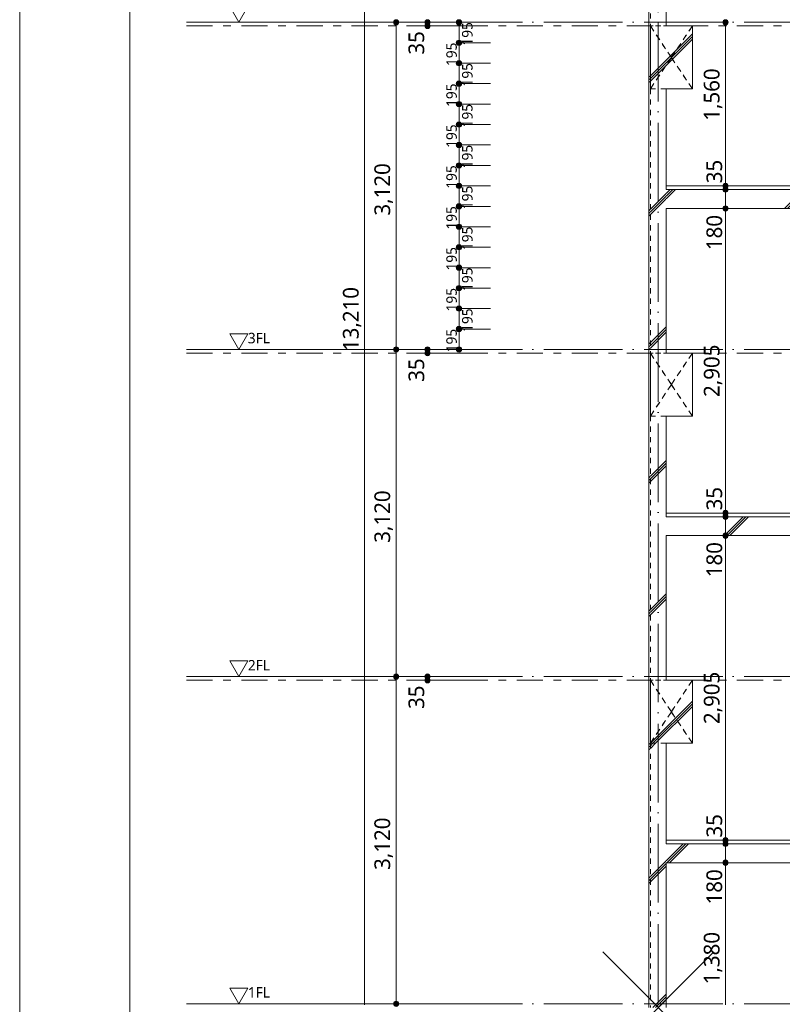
# Model space of a CAD drawing. Header units: millimetres. Extents: x 0 to 841, y 0 to 1188.
# Tile 3 of 98: x 0 to 145, y 214 to 402. Entities that reach past the tile are written whole.
import ezdxf
from ezdxf.xclip import XClip

# ---------------------------------------------------------------- set-up
doc = ezdxf.new("R2010")
doc.units = ezdxf.units.MM
doc.header["$MEASUREMENT"] = 0
doc.header["$XCLIPFRAME"] = 0
for name, pattern in [('Wipeout_Contour', [1000, 0, -1000]), ('二倍長一点鎖線', [10.5, 5, -2, 1.5, -2]), ('通り芯', [19, 15, -2, 0, -2]), ('ＪＷ点線１', [2, 1, -1])]:
    doc.linetypes.add(name, pattern=pattern)
for name, color, linetype, lineweight in [('0_ペン_番号__46', 7, 'Continuous', 13), ('壁-躯体_ペン_番号__141', 7, 'Continuous', 15), ('壁-躯体_ペン_番号__25', 7, 'Continuous', 15), ('壁-躯体_ペン_番号__41', 7, 'Continuous', 13), ('寸法_ペン_番号__45', 7, 'Continuous', 13), ('寸法_ペン_番号__46', 7, 'Continuous', 13), ('梁_ペン_番号__30', 7, 'Continuous', 15), ('梁_ペン_番号__41', 7, 'Continuous', 13), ('解答用紙_1_01_2図中枠・表題欄_ペン_番号__7', 7, 'Continuous', 18), ('解答用紙_1_01_3基準線（鎖線）_ペン_番号__1', 7, 'Continuous', 18), ('解答用紙_1_0_ペン_番号__21', 7, 'Continuous', 18), ('解答用紙_1_Defpoints_ペン_番号__11', 7, 'Continuous', 18), ('通り芯_ペン_番号__139', 8, 'Continuous', 5), ('階段_ペン_番号__21', 7, 'Continuous', 15), ('階段_ペン_番号__31', 7, 'Continuous', 15)]:
    doc.layers.add(name, color=color, linetype=linetype, lineweight=lineweight)
for name, color, linetype in [('壁-躯体', 7, 'Continuous'), ('寸法', 7, 'Continuous'), ('梁', 7, 'Continuous'), ('階段', 7, 'Continuous')]:
    doc.layers.add(name, color=color, linetype=linetype)
for name, color, linetype, lineweight, true_color in [('壁-躯体_ペン_番号__169', 253, 'Continuous', 5, 0xaaaaaa), ('壁-躯体_ペン_番号__85', 251, 'Continuous', 5, 0x6a6a6a), ('寸法_ペン_番号__85', 251, 'Continuous', 5, 0x6a6a6a), ('梁_ペン_番号__169', 253, 'Continuous', 5, 0xaaaaaa), ('線_ペン_番号__85', 251, 'Continuous', 5, 0x6a6a6a), ('階段_ペン_番号__169', 253, 'Continuous', 5, 0xaaaaaa)]:
    doc.layers.add(name, color=color, linetype=linetype, lineweight=lineweight, true_color=true_color)
doc.styles.add('GENERATED_STYLE_1', font='meiryo.ttc')
pattern_1 = [(45, (121.78, 213.639), (-12.7279, 12.7279), []), (45, (121.525, 213.894), (-12.7279, 12.7279), []), (45, (121.27, 214.148), (-12.7279, 12.7279), [])]

# ---------------------------------------------------------------- blocks, each defined once
blk = doc.blocks.new('図面_7_7', base_point=(216.78, 313.24))
at = {"layer": '寸法', "linetype": 'Continuous', "lineweight": 0, "true_color": 0x000000}
for points in [[(71.28, 401.54), (71.32, 401.35), (71.43, 401.19), (71.59, 401.08), (71.78, 401.04), (71.97, 401.08), (72.13, 401.19), (72.24, 401.35), (72.28, 401.54), (72.24, 401.73), (72.13, 401.89), (71.97, 402), (71.78, 402.04), (71.59, 402), (71.43, 401.89), (71.32, 401.73)], [(77.28, 401.54), (77.32, 401.35), (77.43, 401.19), (77.59, 401.08), (77.78, 401.04), (77.97, 401.08), (78.13, 401.19), (78.24, 401.35), (78.28, 401.54), (78.24, 401.73), (78.13, 401.89), (77.97, 402), (77.78, 402.04), (77.59, 402), (77.43, 401.89), (77.32, 401.73)], [(83.28, 401.54), (83.32, 401.35), (83.43, 401.19), (83.59, 401.08), (83.78, 401.04), (83.97, 401.08), (84.13, 401.19), (84.24, 401.35), (84.28, 401.54), (84.24, 401.73), (84.13, 401.89), (83.97, 402), (83.78, 402.04), (83.59, 402), (83.43, 401.89), (83.32, 401.73)], [(134.1, 401.54), (134.14, 401.35), (134.25, 401.19), (134.41, 401.08), (134.6, 401.04), (134.8, 401.08), (134.96, 401.19), (135.07, 401.35), (135.1, 401.54), (135.07, 401.73), (134.96, 401.89), (134.8, 402), (134.6, 402.04), (134.41, 402), (134.25, 401.89), (134.14, 401.73)], [(77.28, 400.84), (77.32, 400.65), (77.43, 400.49), (77.59, 400.38), (77.78, 400.34), (77.97, 400.38), (78.13, 400.49), (78.24, 400.65), (78.28, 400.84), (78.24, 401.03), (78.13, 401.19), (77.97, 401.3), (77.78, 401.34), (77.59, 401.3), (77.43, 401.19), (77.32, 401.03)], [(83.28, 397.64), (83.32, 397.45), (83.43, 397.29), (83.59, 397.18), (83.78, 397.14), (83.97, 397.18), (84.13, 397.29), (84.24, 397.45), (84.28, 397.64), (84.24, 397.83), (84.13, 397.99), (83.97, 398.1), (83.78, 398.14), (83.59, 398.1), (83.43, 397.99), (83.32, 397.83)], [(83.28, 393.74), (83.32, 393.55), (83.43, 393.39), (83.59, 393.28), (83.78, 393.24), (83.97, 393.28), (84.13, 393.39), (84.24, 393.55), (84.28, 393.74), (84.24, 393.93), (84.13, 394.09), (83.97, 394.2), (83.78, 394.24), (83.59, 394.2), (83.43, 394.09), (83.32, 393.93)], [(83.28, 389.84), (83.32, 389.65), (83.43, 389.49), (83.59, 389.38), (83.78, 389.34), (83.97, 389.38), (84.13, 389.49), (84.24, 389.65), (84.28, 389.84), (84.24, 390.03), (84.13, 390.19), (83.97, 390.3), (83.78, 390.34), (83.59, 390.3), (83.43, 390.19), (83.32, 390.03)], [(83.28, 385.94), (83.32, 385.75), (83.43, 385.59), (83.59, 385.48), (83.78, 385.44), (83.97, 385.48), (84.13, 385.59), (84.24, 385.75), (84.28, 385.94), (84.24, 386.13), (84.13, 386.29), (83.97, 386.4), (83.78, 386.44), (83.59, 386.4), (83.43, 386.29), (83.32, 386.13)], [(83.28, 382.04), (83.32, 381.85), (83.43, 381.69), (83.59, 381.58), (83.78, 381.54), (83.97, 381.58), (84.13, 381.69), (84.24, 381.85), (84.28, 382.04), (84.24, 382.23), (84.13, 382.39), (83.97, 382.5), (83.78, 382.54), (83.59, 382.5), (83.43, 382.39), (83.32, 382.23)], [(83.28, 378.14), (83.32, 377.95), (83.43, 377.79), (83.59, 377.68), (83.78, 377.64), (83.97, 377.68), (84.13, 377.79), (84.24, 377.95), (84.28, 378.14), (84.24, 378.33), (84.13, 378.49), (83.97, 378.6), (83.78, 378.64), (83.59, 378.6), (83.43, 378.49), (83.32, 378.33)], [(83.28, 374.24), (83.32, 374.05), (83.43, 373.89), (83.59, 373.78), (83.78, 373.74), (83.97, 373.78), (84.13, 373.89), (84.24, 374.05), (84.28, 374.24), (84.24, 374.43), (84.13, 374.59), (83.97, 374.7), (83.78, 374.74), (83.59, 374.7), (83.43, 374.59), (83.32, 374.43)], [(83.28, 370.34), (83.32, 370.15), (83.43, 369.99), (83.59, 369.88), (83.78, 369.84), (83.97, 369.88), (84.13, 369.99), (84.24, 370.15), (84.28, 370.34), (84.24, 370.53), (84.13, 370.69), (83.97, 370.8), (83.78, 370.84), (83.59, 370.8), (83.43, 370.69), (83.32, 370.53)], [(83.28, 366.44), (83.32, 366.25), (83.43, 366.09), (83.59, 365.98), (83.78, 365.94), (83.97, 365.98), (84.13, 366.09), (84.24, 366.25), (84.28, 366.44), (84.24, 366.63), (84.13, 366.79), (83.97, 366.9), (83.78, 366.94), (83.59, 366.9), (83.43, 366.79), (83.32, 366.63)], [(83.28, 362.54), (83.32, 362.35), (83.43, 362.19), (83.59, 362.08), (83.78, 362.04), (83.97, 362.08), (84.13, 362.19), (84.24, 362.35), (84.28, 362.54), (84.24, 362.73), (84.13, 362.89), (83.97, 363), (83.78, 363.04), (83.59, 363), (83.43, 362.89), (83.32, 362.73)], [(83.28, 358.64), (83.32, 358.45), (83.43, 358.29), (83.59, 358.18), (83.78, 358.14), (83.97, 358.18), (84.13, 358.29), (84.24, 358.45), (84.28, 358.64), (84.24, 358.83), (84.13, 358.99), (83.97, 359.1), (83.78, 359.14), (83.59, 359.1), (83.43, 358.99), (83.32, 358.83)], [(83.28, 354.74), (83.32, 354.55), (83.43, 354.39), (83.59, 354.28), (83.78, 354.24), (83.97, 354.28), (84.13, 354.39), (84.24, 354.55), (84.28, 354.74), (84.24, 354.93), (84.13, 355.09), (83.97, 355.2), (83.78, 355.24), (83.59, 355.2), (83.43, 355.09), (83.32, 354.93)], [(83.28, 350.84), (83.32, 350.65), (83.43, 350.49), (83.59, 350.38), (83.78, 350.34), (83.97, 350.38), (84.13, 350.49), (84.24, 350.65), (84.28, 350.84), (84.24, 351.03), (84.13, 351.19), (83.97, 351.3), (83.78, 351.34), (83.59, 351.3), (83.43, 351.19), (83.32, 351.03)], [(83.28, 346.94), (83.32, 346.75), (83.43, 346.59), (83.59, 346.48), (83.78, 346.44), (83.97, 346.48), (84.13, 346.59), (84.24, 346.75), (84.28, 346.94), (84.24, 347.13), (84.13, 347.29), (83.97, 347.4), (83.78, 347.44), (83.59, 347.4), (83.43, 347.29), (83.32, 347.13)], [(83.28, 343.04), (83.32, 342.85), (83.43, 342.69), (83.59, 342.58), (83.78, 342.54), (83.97, 342.58), (84.13, 342.69), (84.24, 342.85), (84.28, 343.04), (84.24, 343.23), (84.13, 343.39), (83.97, 343.5), (83.78, 343.54), (83.59, 343.5), (83.43, 343.39), (83.32, 343.23)], [(71.28, 339.14), (71.32, 338.95), (71.43, 338.79), (71.59, 338.68), (71.78, 338.64), (71.97, 338.68), (72.13, 338.79), (72.24, 338.95), (72.28, 339.14), (72.24, 339.33), (72.13, 339.49), (71.97, 339.6), (71.78, 339.64), (71.59, 339.6), (71.43, 339.49), (71.32, 339.33)], [(77.28, 339.14), (77.32, 338.95), (77.43, 338.79), (77.59, 338.68), (77.78, 338.64), (77.97, 338.68), (78.13, 338.79), (78.24, 338.95), (78.28, 339.14), (78.24, 339.33), (78.13, 339.49), (77.97, 339.6), (77.78, 339.64), (77.59, 339.6), (77.43, 339.49), (77.32, 339.33)], [(77.28, 338.44), (77.32, 338.25), (77.43, 338.09), (77.59, 337.98), (77.78, 337.94), (77.97, 337.98), (78.13, 338.09), (78.24, 338.25), (78.28, 338.44), (78.24, 338.63), (78.13, 338.79), (77.97, 338.9), (77.78, 338.94), (77.59, 338.9), (77.43, 338.79), (77.32, 338.63)], [(83.28, 339.14), (83.32, 338.95), (83.43, 338.79), (83.59, 338.68), (83.78, 338.64), (83.97, 338.68), (84.13, 338.79), (84.24, 338.95), (84.28, 339.14), (84.24, 339.33), (84.13, 339.49), (83.97, 339.6), (83.78, 339.64), (83.59, 339.6), (83.43, 339.49), (83.32, 339.33)], [(71.28, 276.74), (71.32, 276.55), (71.43, 276.39), (71.59, 276.28), (71.78, 276.24), (71.97, 276.28), (72.13, 276.39), (72.24, 276.55), (72.28, 276.74), (72.24, 276.93), (72.13, 277.09), (71.97, 277.2), (71.78, 277.24), (71.59, 277.2), (71.43, 277.09), (71.32, 276.93)], [(77.28, 276.74), (77.32, 276.55), (77.43, 276.39), (77.59, 276.28), (77.78, 276.24), (77.97, 276.28), (78.13, 276.39), (78.24, 276.55), (78.28, 276.74), (78.24, 276.93), (78.13, 277.09), (77.97, 277.2), (77.78, 277.24), (77.59, 277.2), (77.43, 277.09), (77.32, 276.93)], [(77.28, 276.04), (77.32, 275.85), (77.43, 275.69), (77.59, 275.58), (77.78, 275.54), (77.97, 275.58), (78.13, 275.69), (78.24, 275.85), (78.28, 276.04), (78.24, 276.23), (78.13, 276.39), (77.97, 276.5), (77.78, 276.54), (77.59, 276.5), (77.43, 276.39), (77.32, 276.23)], [(71.28, 214.34), (71.32, 214.15), (71.43, 213.99), (71.59, 213.88), (71.78, 213.84), (71.97, 213.88), (72.13, 213.99), (72.24, 214.15), (72.28, 214.34), (72.24, 214.53), (72.13, 214.69), (71.97, 214.8), (71.78, 214.84), (71.59, 214.8), (71.43, 214.69), (71.32, 214.53)]]:
    blk.add_hatch(color=18, dxfattribs=at).paths.add_polyline_path(points)
at = {"layer": '壁-躯体_ペン_番号__25', "color": 7, "linetype": 'Continuous', "lineweight": 15}
for p, q in [((31.78, 401.54), (41.78, 401.54)), ((61.78, 401.54), (41.78, 401.54)), ((31.78, 339.14), (41.78, 339.14)), ((61.78, 339.14), (41.78, 339.14)), ((31.78, 276.74), (41.78, 276.74)), ((61.78, 276.74), (41.78, 276.74)), ((31.78, 214.34), (41.78, 214.34)), ((61.78, 214.34), (41.78, 214.34))]:
    blk.add_line(p, q, dxfattribs=at)
at = {"layer": '壁-躯体_ペン_番号__25', "color": 7, "linetype": 'Continuous', "lineweight": 15, "flags": 128}
for points in [[(41.78, 401.54), (43.51, 404.54), (40.05, 404.54)], [(41.78, 339.14), (43.51, 342.14), (40.05, 342.14)], [(41.78, 276.74), (43.51, 279.74), (40.05, 279.74)], [(41.78, 214.34), (43.51, 217.34), (40.05, 217.34)]]:
    blk.add_lwpolyline(points, close=True, dxfattribs=at)
at = {"layer": '寸法_ペン_番号__45', "color": 7, "linetype": 'Continuous', "lineweight": 13}
for centre in [(71.78, 401.54), (77.78, 401.54), (83.78, 401.54), (134.6, 401.54), (77.78, 400.84), (83.78, 397.64), (83.78, 393.74), (83.78, 389.84), (83.78, 385.94), (83.78, 382.04), (83.78, 378.14), (83.78, 374.24), (83.78, 370.34), (83.78, 366.44), (83.78, 362.54), (83.78, 358.64), (83.78, 354.74), (83.78, 350.84), (83.78, 346.94), (83.78, 343.04), (71.78, 339.14), (77.78, 339.14), (77.78, 338.44), (83.78, 339.14), (71.78, 276.74), (77.78, 276.74), (77.78, 276.04), (71.78, 214.34)]:
    blk.add_circle(centre, 0.5, dxfattribs=at)
at = {"layer": '寸法_ペン_番号__85', "color": 251, "linetype": 'Continuous', "lineweight": 5, "true_color": 0x6a6a6a}
for p, q in [((65.78, 214.14), (65.78, 477.34)), ((71.28, 401.54), (69.9, 401.54)), ((71.78, 339.64), (71.78, 401.04)), ((91.78, 401.54), (72.28, 401.54)), ((77.28, 401.54), (75.9, 401.54)), ((77.78, 400.84), (77.78, 401.54)), ((87.78, 401.54), (78.28, 401.54)), ((87.78, 400.84), (78.28, 400.84)), ((83.78, 398.14), (83.78, 401.04)), ((89.78, 401.54), (84.28, 401.54)), ((83.78, 394.24), (83.78, 397.14)), ((89.78, 397.64), (84.28, 397.64)), ((83.78, 390.34), (83.78, 393.24)), ((89.78, 393.74), (84.28, 393.74)), ((83.78, 386.44), (83.78, 389.34)), ((89.78, 389.84), (84.28, 389.84)), ((83.78, 382.54), (83.78, 385.44)), ((89.78, 385.94), (84.28, 385.94)), ((83.78, 378.64), (83.78, 381.54)), ((89.78, 382.04), (84.28, 382.04)), ((83.78, 374.74), (83.78, 377.64)), ((89.78, 378.14), (84.28, 378.14)), ((83.78, 370.84), (83.78, 373.74)), ((89.78, 374.24), (84.28, 374.24)), ((89.78, 370.34), (84.28, 370.34)), ((83.78, 366.94), (83.78, 369.84)), ((89.78, 366.44), (84.28, 366.44)), ((83.78, 363.04), (83.78, 365.94)), ((89.78, 362.54), (84.28, 362.54)), ((83.78, 359.14), (83.78, 362.04)), ((83.78, 355.24), (83.78, 358.14)), ((89.78, 358.64), (84.28, 358.64)), ((83.78, 351.34), (83.78, 354.24)), ((89.78, 354.74), (84.28, 354.74)), ((83.78, 347.44), (83.78, 350.34)), ((89.78, 350.84), (84.28, 350.84)), ((83.78, 343.54), (83.78, 346.44)), ((89.78, 346.94), (84.28, 346.94)), ((83.78, 339.64), (83.78, 342.54)), ((89.78, 343.04), (84.28, 343.04)), ((71.28, 339.14), (69.9, 339.14)), ((71.78, 277.24), (71.78, 338.64)), ((91.78, 339.14), (72.28, 339.14)), ((77.28, 339.14), (75.9, 339.14)), ((77.78, 338.44), (77.78, 339.14)), ((87.78, 339.14), (78.28, 339.14)), ((87.78, 338.44), (78.28, 338.44)), ((89.78, 339.14), (84.28, 339.14)), ((71.28, 276.74), (69.9, 276.74)), ((71.78, 214.84), (71.78, 276.24)), ((91.78, 276.74), (72.28, 276.74)), ((77.28, 276.74), (75.9, 276.74)), ((77.78, 276.04), (77.78, 276.74)), ((87.78, 276.74), (78.28, 276.74)), ((77.28, 276.04), (75.9, 276.04)), ((87.78, 276.04), (78.28, 276.04)), ((71.28, 214.34), (69.9, 214.34)), ((91.78, 214.34), (72.28, 214.34))]:
    blk.add_line(p, q, dxfattribs=at)
for p in [(77.28, 400.84), (83.28, 401.54), (135.1, 401.54), (83.28, 397.64), (83.28, 393.74), (83.28, 389.84), (83.28, 385.94), (83.28, 382.04), (83.28, 378.14), (83.28, 374.24), (83.28, 370.34), (83.28, 366.44), (83.28, 362.54), (83.28, 358.64), (83.28, 354.74), (83.28, 350.84), (83.28, 346.94), (83.28, 343.04), (77.28, 338.44), (83.28, 339.14)]:
    blk.add_point(p, dxfattribs=at)
at = {"layer": '0_ペン_番号__46', "color": 7, "linetype": 'Continuous', "lineweight": 13, "char_height": 2, "attachment_point": 1, "style": 'GENERATED_STYLE_1'}
for s, insert in [('\\A1;{\\pql;\\pt0;\\fMeiryo|b0|i0|c128|p0;\\W1.000000;3FL\\fMeiryo|b0|i0|c128|p0;\\W1.000000;}', (43.51, 342.31)), ('\\A1;{\\pql;\\pt0;\\fMeiryo|b0|i0|c128|p0;\\W1.000000;2FL\\fMeiryo|b0|i0|c128|p0;\\W1.000000;}', (43.51, 279.91)), ('\\A1;{\\pql;\\pt0;\\fMeiryo|b0|i0|c128|p0;\\W1.000000;1FL\\fMeiryo|b0|i0|c128|p0;\\W1.000000;}', (43.51, 217.51))]:
    blk.add_mtext(s, dxfattribs=dict(at, insert=insert))
at = {"layer": '寸法_ペン_番号__46', "color": 7, "linetype": 'Continuous', "lineweight": 13, "attachment_point": 7, "rotation": 90, "style": 'GENERATED_STYLE_1'}
for s, insert, char_height, width in [('\\A1;{\\pql;\\fMeiryo|b0|i0|c128|p0;\\W1.000000;195}', (86.38, 397.1), 2, 4.9688), ('\\A1;{\\pql;\\fMeiryo|b0|i0|c128|p0;\\W1.000000;35}', (77.18, 395.37), 3, 4.9688), ('\\A1;{\\pql;\\fMeiryo|b0|i0|c128|p0;\\W1.000000;195}', (83.38, 393.2), 2, 4.9688), ('\\A1;{\\pql;\\fMeiryo|b0|i0|c128|p0;\\W1.000000;195}', (86.38, 389.3), 2, 4.9688), ('\\A1;{\\pql;\\fMeiryo|b0|i0|c128|p0;\\W1.000000;1,560}', (134, 382.76), 3, 11.334), ('\\A1;{\\pql;\\fMeiryo|b0|i0|c128|p0;\\W1.000000;195}', (83.38, 385.4), 2, 4.9688), ('\\A1;{\\pql;\\fMeiryo|b0|i0|c128|p0;\\W1.000000;195}', (86.38, 381.5), 2, 4.9688), ('\\A1;{\\pql;\\fMeiryo|b0|i0|c128|p0;\\W1.000000;195}', (83.38, 377.6), 2, 4.9688), ('\\A1;{\\pql;\\fMeiryo|b0|i0|c128|p0;\\W1.000000;195}', (86.38, 373.7), 2, 4.9688), ('\\A1;{\\pql;\\fMeiryo|b0|i0|c128|p0;\\W1.000000;3,120}', (71.18, 364.67), 3, 11.334), ('\\A1;{\\pql;\\fMeiryo|b0|i0|c128|p0;\\W1.000000;195}', (83.38, 369.8), 2, 4.9688), ('\\A1;{\\pql;\\fMeiryo|b0|i0|c128|p0;\\W1.000000;195}', (86.38, 365.9), 2, 4.9688), ('\\A1;{\\pql;\\fMeiryo|b0|i0|c128|p0;\\W1.000000;195}', (83.38, 362), 2, 4.9688), ('\\A1;{\\pql;\\fMeiryo|b0|i0|c128|p0;\\W1.000000;180}', (134, 358.09), 3, 7.4531), ('\\A1;{\\pql;\\fMeiryo|b0|i0|c128|p0;\\W1.000000;195}', (86.38, 358.1), 2, 4.9688), ('\\A1;{\\pql;\\fMeiryo|b0|i0|c128|p0;\\W1.000000;195}', (83.38, 354.2), 2, 4.9688), ('\\A1;{\\pql;\\fMeiryo|b0|i0|c128|p0;\\W1.000000;195}', (86.38, 350.3), 2, 4.9688), ('\\A1;{\\pql;\\fMeiryo|b0|i0|c128|p0;\\W1.000000;13,210}', (65.18, 338.83), 3, 13.8184), ('\\A1;{\\pql;\\fMeiryo|b0|i0|c128|p0;\\W1.000000;195}', (83.38, 346.4), 2, 4.9688), ('\\A1;{\\pql;\\fMeiryo|b0|i0|c128|p0;\\W1.000000;195}', (86.38, 342.5), 2, 4.9688), ('\\A1;{\\pql;\\fMeiryo|b0|i0|c128|p0;\\W1.000000;195}', (83.38, 338.6), 2, 4.9688), ('\\A1;{\\pql;\\fMeiryo|b0|i0|c128|p0;\\W1.000000;2,905}', (134, 330.08), 3, 11.334), ('\\A1;{\\pql;\\fMeiryo|b0|i0|c128|p0;\\W1.000000;35}', (77.18, 332.97), 3, 4.9688), ('\\A1;{\\pql;\\fMeiryo|b0|i0|c128|p0;\\W1.000000;3,120}', (71.18, 302.27), 3, 11.334), ('\\A1;{\\pql;\\fMeiryo|b0|i0|c128|p0;\\W1.000000;180}', (134, 295.69), 3, 7.4531), ('\\A1;{\\pql;\\fMeiryo|b0|i0|c128|p0;\\W1.000000;2,905}', (134, 267.68), 3, 11.334), ('\\A1;{\\pql;\\fMeiryo|b0|i0|c128|p0;\\W1.000000;35}', (77.18, 270.57), 3, 4.9688), ('\\A1;{\\pql;\\fMeiryo|b0|i0|c128|p0;\\W1.000000;3,120}', (71.18, 239.87), 3, 11.334), ('\\A1;{\\pql;\\fMeiryo|b0|i0|c128|p0;\\W1.000000;180}', (134, 233.29), 3, 7.4531), ('\\A1;{\\pql;\\fMeiryo|b0|i0|c128|p0;\\W1.000000;1,380}', (134, 218.05), 3, 11.334)]:
    blk.add_mtext(s, dxfattribs=dict(at, insert=insert, char_height=char_height, width=width))
at = {"color": 254, "linetype": 'Wipeout_Contour', "lineweight": 0, "ltscale": 1382.42268}
blk.add_wipeout([(119.98, 276.04), (119.98, 213.64), (120.28, 213.64), (120.28, 264.04), (120.28, 276.04)], dxfattribs=at).dxf.layer = '壁-躯体'
at = {"layer": '壁-躯体_ペン_番号__169', "linetype": 'Continuous', "lineweight": 5, "true_color": 0xaaaaaa}
h = blk.add_hatch(dxfattribs=at)
h.set_pattern_fill('コンクリート_構造2_0007', color=253, style=0, pattern_type=2)
h.set_pattern_definition(pattern_1)
h.paths.add_polyline_path([(119.98, 276.04), (119.98, 213.64), (120.28, 213.64), (120.28, 264.04), (120.28, 276.04)])
at = {"color": 254, "linetype": 'Wipeout_Contour', "lineweight": 0, "ltscale": 1668.296169}
blk.add_wipeout([(119.98, 338.44), (119.98, 276.04), (120.28, 276.04), (120.28, 326.44), (120.28, 338.44)], dxfattribs=at).dxf.layer = '壁-躯体'
at = {"color": 254, "linetype": 'Wipeout_Contour', "lineweight": 0, "ltscale": 1073.29412}
blk.add_wipeout([(123.28, 264.04), (120.28, 264.04), (120.28, 213.64), (123.28, 213.64)], dxfattribs=at).dxf.layer = '壁-躯体'
at = {"layer": '壁-躯体_ペン_番号__169', "linetype": 'Continuous', "lineweight": 5, "true_color": 0xaaaaaa}
h = blk.add_hatch(dxfattribs=at)
h.set_pattern_fill('コンクリート_構造2_0007', color=253, style=0, pattern_type=2)
h.set_pattern_definition(pattern_1)
h.paths.add_polyline_path([(119.98, 338.44), (119.98, 276.04), (120.28, 276.04), (120.28, 326.44), (120.28, 338.44)])
h = blk.add_hatch(dxfattribs=at)
h.set_pattern_fill('コンクリート_構造2_0007', color=253, style=0, pattern_type=2)
h.set_pattern_definition(pattern_1)
h.paths.add_polyline_path([(123.28, 264.04), (120.28, 264.04), (120.28, 213.64), (123.28, 213.64)])
at = {"layer": '壁-躯体_ペン_番号__85', "color": 251, "linetype": '通り芯', "lineweight": 5, "true_color": 0x6a6a6a}
blk.add_line((61.78, 214.34), (401.78, 214.34), dxfattribs=at)
at = {"color": 254, "linetype": 'Wipeout_Contour', "lineweight": 0, "ltscale": 1962.280135}
blk.add_wipeout([(119.98, 400.84), (119.98, 338.44), (120.28, 338.44), (120.28, 388.84), (120.28, 400.84)], dxfattribs=at).dxf.layer = '壁-躯体'
at = {"color": 254, "linetype": 'Wipeout_Contour', "lineweight": 0, "ltscale": 1300.201756}
blk.add_wipeout([(123.28, 326.44), (120.28, 326.44), (120.28, 276.04), (123.28, 276.04)], dxfattribs=at).dxf.layer = '壁-躯体'
at = {"color": 254, "linetype": 'Wipeout_Contour', "lineweight": 0, "ltscale": 1128.992458}
blk.add_wipeout([(123.28, 244.84), (155.06, 244.84), (154.97, 245.54), (123.28, 245.54)], dxfattribs=at).dxf.layer = '階段'
at = {"layer": '壁-躯体_ペン_番号__169', "linetype": 'Continuous', "lineweight": 5, "true_color": 0xaaaaaa}
h = blk.add_hatch(dxfattribs=at)
h.set_pattern_fill('コンクリート_構造2_0007', color=253, style=0, pattern_type=2)
h.set_pattern_definition(pattern_1)
h.paths.add_polyline_path([(119.98, 400.84), (119.98, 338.44), (120.28, 338.44), (120.28, 388.84), (120.28, 400.84)])
h = blk.add_hatch(dxfattribs=at)
h.set_pattern_fill('コンクリート_構造2_0007', color=253, style=0, pattern_type=2)
h.set_pattern_definition(pattern_1)
h.paths.add_polyline_path([(123.28, 326.44), (120.28, 326.44), (120.28, 276.04), (123.28, 276.04)])
at = {"layer": '寸法_ペン_番号__46', "color": 7, "linetype": 'Continuous', "lineweight": 13, "insert": (134, 246.04), "char_height": 3, "width": 4.9688, "attachment_point": 7, "rotation": 90, "style": 'GENERATED_STYLE_1'}
blk.add_mtext('\\A1;{\\pql;\\fMeiryo|b0|i0|c128|p0;\\W1.000000;35}', dxfattribs=at)
at = {"color": 254, "linetype": 'Wipeout_Contour', "lineweight": 0, "ltscale": 1120.198916}
blk.add_wipeout([(123.28, 244.84), (123.28, 241.24), (153.78, 241.24), (153.78, 244.84)], dxfattribs=at).dxf.layer = '階段'
at = {"layer": '寸法', "linetype": 'Continuous', "lineweight": 0, "true_color": 0x000000}
for points in [[(134.1, 245.54), (134.14, 245.35), (134.25, 245.19), (134.41, 245.08), (134.6, 245.04), (134.8, 245.08), (134.96, 245.19), (135.07, 245.35), (135.1, 245.54), (135.07, 245.73), (134.96, 245.89), (134.8, 246), (134.6, 246.04), (134.41, 246), (134.25, 245.89), (134.14, 245.73)], [(134.1, 244.84), (134.14, 244.65), (134.25, 244.49), (134.41, 244.38), (134.6, 244.34), (134.8, 244.38), (134.96, 244.49), (135.07, 244.65), (135.1, 244.84), (135.07, 245.03), (134.96, 245.19), (134.8, 245.3), (134.6, 245.34), (134.41, 245.3), (134.25, 245.19), (134.14, 245.03)], [(134.1, 241.24), (134.14, 241.05), (134.25, 240.89), (134.41, 240.78), (134.6, 240.74), (134.8, 240.78), (134.96, 240.89), (135.07, 241.05), (135.1, 241.24), (135.07, 241.43), (134.96, 241.59), (134.8, 241.7), (134.6, 241.74), (134.41, 241.7), (134.25, 241.59), (134.14, 241.43)]]:
    blk.add_hatch(color=18, dxfattribs=at).paths.add_polyline_path(points)
at = {"layer": '階段_ペン_番号__169', "linetype": 'Continuous', "lineweight": 5, "true_color": 0xaaaaaa}
h = blk.add_hatch(dxfattribs=at)
h.set_pattern_fill('コンクリート_構造2_0007', color=253, style=0, pattern_type=2)
h.set_pattern_definition(pattern_1)
h.paths.add_polyline_path([(123.28, 244.84), (123.28, 241.24), (153.78, 241.24), (153.78, 244.84)])
at = {"layer": '壁-躯体_ペン_番号__141', "color": 7, "linetype": 'Continuous', "lineweight": 15}
for p, q in [((123.28, 245.54), (123.28, 244.84)), ((123.28, 241.24), (123.28, 213.64))]:
    blk.add_line(p, q, dxfattribs=at)
at = {"layer": '寸法_ペン_番号__45', "color": 7, "linetype": 'Continuous', "lineweight": 13}
for centre in [(134.6, 245.54), (134.6, 244.84), (134.6, 241.24)]:
    blk.add_circle(centre, 0.5, dxfattribs=at)
at = {"layer": '寸法_ペン_番号__85', "color": 251, "linetype": 'Continuous', "lineweight": 5, "true_color": 0x6a6a6a}
for p, q in [((134.6, 244.84), (134.6, 245.04)), ((134.6, 241.74), (134.6, 244.34)), ((144.6, 245.54), (135.1, 245.54)), ((144.6, 244.84), (135.1, 244.84)), ((134.6, 214.14), (134.6, 240.74)), ((144.6, 241.24), (135.1, 241.24))]:
    blk.add_line(p, q, dxfattribs=at)
for p in [(134.1, 245.54), (134.1, 244.84), (134.1, 241.24)]:
    blk.add_point(p, dxfattribs=at)
at = {"layer": '階段_ペン_番号__21', "color": 7, "linetype": 'Continuous', "lineweight": 15}
blk.add_line((154.27, 245.54), (123.28, 245.54), dxfattribs=at)
at = {"layer": '階段_ペン_番号__21', "color": 7, "linetype": 'Continuous', "lineweight": 15, "flags": 128}
blk.add_lwpolyline([(155.06, 244.84), (153.78, 244.84), (123.28, 244.84)], dxfattribs=at)
at = {"layer": '階段_ペン_番号__31', "color": 7, "linetype": 'Continuous', "lineweight": 15}
blk.add_line((153.78, 241.24), (123.28, 241.24), dxfattribs=at)
at = {"color": 254, "linetype": 'Wipeout_Contour', "lineweight": 0, "ltscale": 2261.160167}
blk.add_wipeout([(119.98, 463.24), (119.98, 400.84), (120.28, 400.84), (120.28, 451.24), (120.28, 463.24)], dxfattribs=at).dxf.layer = '壁-躯体'
at = {"color": 254, "linetype": 'Wipeout_Contour', "lineweight": 0, "ltscale": 1534.260116}
blk.add_wipeout([(123.28, 388.84), (120.28, 388.84), (120.28, 338.44), (123.28, 338.44)], dxfattribs=at).dxf.layer = '壁-躯体'
at = {"color": 254, "linetype": 'Wipeout_Contour', "lineweight": 0, "ltscale": 1189.167655}
blk.add_wipeout([(128.28, 276.04), (120.28, 276.04), (120.28, 264.04), (128.28, 264.04)], dxfattribs=at).dxf.layer = '梁'
at = {"color": 254, "linetype": 'Wipeout_Contour', "lineweight": 0, "ltscale": 1351.601688}
blk.add_wipeout([(123.28, 307.24), (155.06, 307.24), (154.97, 307.94), (123.28, 307.94)], dxfattribs=at).dxf.layer = '階段'
at = {"layer": '壁-躯体_ペン_番号__169', "linetype": 'Continuous', "lineweight": 5, "true_color": 0xaaaaaa}
h = blk.add_hatch(dxfattribs=at)
h.set_pattern_fill('コンクリート_構造2_0007', color=253, style=0, pattern_type=2)
h.set_pattern_definition(pattern_1)
h.paths.add_polyline_path([(119.98, 463.24), (119.98, 400.84), (120.28, 400.84), (120.28, 451.24), (120.28, 463.24)])
h = blk.add_hatch(dxfattribs=at)
h.set_pattern_fill('コンクリート_構造2_0007', color=253, style=0, pattern_type=2)
h.set_pattern_definition(pattern_1)
h.paths.add_polyline_path([(123.28, 388.84), (120.28, 388.84), (120.28, 338.44), (123.28, 338.44)])
at = {"layer": '梁_ペン_番号__169', "linetype": 'Continuous', "lineweight": 5, "true_color": 0xaaaaaa}
h = blk.add_hatch(dxfattribs=at)
h.set_pattern_fill('コンクリート_構造2_0007', color=253, style=0, pattern_type=2)
h.set_pattern_definition(pattern_1)
h.paths.add_polyline_path([(128.28, 276.04), (120.28, 276.04), (120.28, 264.04), (128.28, 264.04)])
at = {"layer": '壁-躯体_ペン_番号__141', "color": 7, "linetype": 'Continuous', "lineweight": 15}
for p, q in [((119.98, 276.04), (119.98, 213.64)), ((123.28, 264.04), (123.28, 245.54))]:
    blk.add_line(p, q, dxfattribs=at)
at = {"layer": '壁-躯体_ペン_番号__41', "color": 7, "linetype": 'ＪＷ点線１', "lineweight": 13}
blk.add_line((120.28, 264.04), (120.28, 213.64), dxfattribs=at)
at = {"layer": '壁-躯体_ペン_番号__85', "color": 251, "linetype": '通り芯', "lineweight": 5, "true_color": 0x6a6a6a}
blk.add_line((61.78, 276.74), (401.78, 276.74), dxfattribs=at)
at = {"layer": '梁_ペン_番号__30', "color": 7, "linetype": 'Continuous', "lineweight": 15}
for p, q in [((120.28, 276.04), (120.28, 264.04)), ((128.28, 276.04), (123.28, 276.04)), ((128.28, 276.04), (128.28, 264.04)), ((128.28, 264.04), (123.28, 264.04))]:
    blk.add_line(p, q, dxfattribs=at)
at = {"layer": '梁_ペン_番号__41', "color": 7, "linetype": 'ＪＷ点線１', "lineweight": 13}
for p, q in [((120.28, 276.04), (124.28, 270.04)), ((128.28, 276.04), (120.28, 276.04)), ((120.28, 276.04), (120.28, 264.04)), ((124.28, 270.04), (120.28, 276.04)), ((128.28, 276.04), (124.28, 270.04)), ((124.28, 270.04), (128.28, 276.04)), ((128.28, 264.04), (128.28, 276.04)), ((124.28, 270.04), (120.28, 264.04)), ((120.28, 264.04), (124.28, 270.04)), ((128.28, 264.04), (124.28, 270.04)), ((124.28, 270.04), (128.28, 264.04)), ((120.28, 264.04), (128.28, 264.04))]:
    blk.add_line(p, q, dxfattribs=at)
at = {"layer": '線_ペン_番号__85', "color": 251, "linetype": '二倍長一点鎖線', "lineweight": 5, "true_color": 0x6a6a6a}
blk.add_line((31.78, 276.04), (401.78, 276.04), dxfattribs=at)
at = {"layer": '寸法_ペン_番号__46', "color": 7, "linetype": 'Continuous', "lineweight": 13, "insert": (134, 308.44), "char_height": 3, "width": 4.9688, "attachment_point": 7, "rotation": 90, "style": 'GENERATED_STYLE_1'}
blk.add_mtext('\\A1;{\\pql;\\fMeiryo|b0|i0|c128|p0;\\W1.000000;35}', dxfattribs=at)
at = {"color": 254, "linetype": 'Wipeout_Contour', "lineweight": 0, "ltscale": 1342.659117}
blk.add_wipeout([(123.28, 307.24), (123.28, 303.64), (153.78, 303.64), (153.78, 307.24)], dxfattribs=at).dxf.layer = '階段'
at = {"layer": '寸法', "linetype": 'Continuous', "lineweight": 0, "true_color": 0x000000}
for points in [[(134.1, 307.94), (134.14, 307.75), (134.25, 307.59), (134.41, 307.48), (134.6, 307.44), (134.8, 307.48), (134.96, 307.59), (135.07, 307.75), (135.1, 307.94), (135.07, 308.13), (134.96, 308.29), (134.8, 308.4), (134.6, 308.44), (134.41, 308.4), (134.25, 308.29), (134.14, 308.13)], [(134.1, 307.24), (134.14, 307.05), (134.25, 306.89), (134.41, 306.78), (134.6, 306.74), (134.8, 306.78), (134.96, 306.89), (135.07, 307.05), (135.1, 307.24), (135.07, 307.43), (134.96, 307.59), (134.8, 307.7), (134.6, 307.74), (134.41, 307.7), (134.25, 307.59), (134.14, 307.43)], [(134.1, 303.64), (134.14, 303.45), (134.25, 303.29), (134.41, 303.18), (134.6, 303.14), (134.8, 303.18), (134.96, 303.29), (135.07, 303.45), (135.1, 303.64), (135.07, 303.83), (134.96, 303.99), (134.8, 304.1), (134.6, 304.14), (134.41, 304.1), (134.25, 303.99), (134.14, 303.83)]]:
    blk.add_hatch(color=18, dxfattribs=at).paths.add_polyline_path(points)
at = {"layer": '階段_ペン_番号__169', "linetype": 'Continuous', "lineweight": 5, "true_color": 0xaaaaaa}
h = blk.add_hatch(dxfattribs=at)
h.set_pattern_fill('コンクリート_構造2_0007', color=253, style=0, pattern_type=2)
h.set_pattern_definition(pattern_1)
h.paths.add_polyline_path([(123.28, 307.24), (123.28, 303.64), (153.78, 303.64), (153.78, 307.24)])
at = {"layer": '壁-躯体_ペン_番号__141', "color": 7, "linetype": 'Continuous', "lineweight": 15}
for p, q in [((123.28, 307.94), (123.28, 307.24)), ((123.28, 303.64), (123.28, 276.04))]:
    blk.add_line(p, q, dxfattribs=at)
at = {"layer": '寸法_ペン_番号__45', "color": 7, "linetype": 'Continuous', "lineweight": 13}
for centre in [(134.6, 307.94), (134.6, 307.24), (134.6, 303.64)]:
    blk.add_circle(centre, 0.5, dxfattribs=at)
at = {"layer": '寸法_ペン_番号__85', "color": 251, "linetype": 'Continuous', "lineweight": 5, "true_color": 0x6a6a6a}
for p, q in [((134.6, 307.24), (134.6, 307.44)), ((134.6, 304.14), (134.6, 306.74)), ((144.6, 307.94), (135.1, 307.94)), ((144.6, 307.24), (135.1, 307.24)), ((134.6, 246.04), (134.6, 303.14)), ((144.6, 303.64), (135.1, 303.64))]:
    blk.add_line(p, q, dxfattribs=at)
for p in [(134.1, 307.94), (134.1, 307.24), (134.1, 303.64)]:
    blk.add_point(p, dxfattribs=at)
at = {"layer": '階段_ペン_番号__21', "color": 7, "linetype": 'Continuous', "lineweight": 15}
blk.add_line((154.27, 307.94), (123.28, 307.94), dxfattribs=at)
at = {"layer": '階段_ペン_番号__21', "color": 7, "linetype": 'Continuous', "lineweight": 15, "flags": 128}
blk.add_lwpolyline([(155.06, 307.24), (153.78, 307.24), (123.28, 307.24)], dxfattribs=at)
at = {"layer": '階段_ペン_番号__31', "color": 7, "linetype": 'Continuous', "lineweight": 15}
blk.add_line((153.78, 303.64), (123.28, 303.64), dxfattribs=at)
at = {"color": 254, "linetype": 'Wipeout_Contour', "lineweight": 0, "ltscale": 1772.604437}
blk.add_wipeout([(123.28, 451.24), (120.28, 451.24), (120.28, 400.84), (123.28, 400.84)], dxfattribs=at).dxf.layer = '壁-躯体'
at = {"color": 254, "linetype": 'Wipeout_Contour', "lineweight": 0, "ltscale": 1419.727175}
blk.add_wipeout([(128.28, 338.44), (120.28, 338.44), (120.28, 326.44), (128.28, 326.44)], dxfattribs=at).dxf.layer = '梁'
at = {"color": 254, "linetype": 'Wipeout_Contour', "lineweight": 0, "ltscale": 1582.250729}
blk.add_wipeout([(123.28, 369.64), (155.06, 369.64), (154.97, 370.34), (123.28, 370.34)], dxfattribs=at).dxf.layer = '階段'
at = {"layer": '壁-躯体_ペン_番号__169', "linetype": 'Continuous', "lineweight": 5, "true_color": 0xaaaaaa}
h = blk.add_hatch(dxfattribs=at)
h.set_pattern_fill('コンクリート_構造2_0007', color=253, style=0, pattern_type=2)
h.set_pattern_definition(pattern_1)
h.paths.add_polyline_path([(123.28, 451.24), (120.28, 451.24), (120.28, 400.84), (123.28, 400.84)])
at = {"layer": '梁_ペン_番号__169', "linetype": 'Continuous', "lineweight": 5, "true_color": 0xaaaaaa}
h = blk.add_hatch(dxfattribs=at)
h.set_pattern_fill('コンクリート_構造2_0007', color=253, style=0, pattern_type=2)
h.set_pattern_definition(pattern_1)
h.paths.add_polyline_path([(128.28, 338.44), (120.28, 338.44), (120.28, 326.44), (128.28, 326.44)])
at = {"layer": '壁-躯体_ペン_番号__141', "color": 7, "linetype": 'Continuous', "lineweight": 15}
for p, q in [((119.98, 338.44), (119.98, 276.04)), ((123.28, 326.44), (123.28, 307.94))]:
    blk.add_line(p, q, dxfattribs=at)
at = {"layer": '壁-躯体_ペン_番号__41', "color": 7, "linetype": 'ＪＷ点線１', "lineweight": 13}
blk.add_line((120.28, 326.44), (120.28, 276.04), dxfattribs=at)
at = {"layer": '壁-躯体_ペン_番号__85', "color": 251, "linetype": '通り芯', "lineweight": 5, "true_color": 0x6a6a6a}
blk.add_line((61.78, 339.14), (401.78, 339.14), dxfattribs=at)
at = {"layer": '寸法_ペン_番号__85', "color": 251, "linetype": 'Continuous', "lineweight": 5, "true_color": 0x6a6a6a}
blk.add_line((134.6, 370.84), (134.6, 401.04), dxfattribs=at)
at = {"layer": '梁_ペン_番号__30', "color": 7, "linetype": 'Continuous', "lineweight": 15}
for p, q in [((120.28, 338.44), (120.28, 326.44)), ((128.28, 338.44), (123.28, 338.44)), ((128.28, 338.44), (128.28, 326.44)), ((128.28, 326.44), (123.28, 326.44))]:
    blk.add_line(p, q, dxfattribs=at)
at = {"layer": '梁_ペン_番号__41', "color": 7, "linetype": 'ＪＷ点線１', "lineweight": 13}
for p, q in [((120.28, 338.44), (124.28, 332.44)), ((128.28, 338.44), (120.28, 338.44)), ((120.28, 338.44), (120.28, 326.44)), ((124.28, 332.44), (120.28, 338.44)), ((128.28, 338.44), (124.28, 332.44)), ((124.28, 332.44), (128.28, 338.44)), ((128.28, 326.44), (128.28, 338.44)), ((124.28, 332.44), (120.28, 326.44)), ((120.28, 326.44), (124.28, 332.44)), ((128.28, 326.44), (124.28, 332.44)), ((124.28, 332.44), (128.28, 326.44)), ((120.28, 326.44), (128.28, 326.44))]:
    blk.add_line(p, q, dxfattribs=at)
at = {"layer": '線_ペン_番号__85', "color": 251, "linetype": '二倍長一点鎖線', "lineweight": 5, "true_color": 0x6a6a6a}
blk.add_line((31.78, 338.44), (401.78, 338.44), dxfattribs=at)
at = {"layer": '寸法_ペン_番号__46', "color": 7, "linetype": 'Continuous', "lineweight": 13, "insert": (134, 370.84), "char_height": 3, "width": 4.9688, "attachment_point": 7, "rotation": 90, "style": 'GENERATED_STYLE_1'}
blk.add_mtext('\\A1;{\\pql;\\fMeiryo|b0|i0|c128|p0;\\W1.000000;35}', dxfattribs=at)
at = {"color": 254, "linetype": 'Wipeout_Contour', "lineweight": 0, "ltscale": 1573.250306}
blk.add_wipeout([(123.28, 369.64), (123.28, 366.04), (153.78, 366.04), (153.78, 369.64)], dxfattribs=at).dxf.layer = '階段'
at = {"layer": '寸法', "linetype": 'Continuous', "lineweight": 0, "true_color": 0x000000}
for points in [[(134.1, 370.34), (134.14, 370.15), (134.25, 369.99), (134.41, 369.88), (134.6, 369.84), (134.8, 369.88), (134.96, 369.99), (135.07, 370.15), (135.1, 370.34), (135.07, 370.53), (134.96, 370.69), (134.8, 370.8), (134.6, 370.84), (134.41, 370.8), (134.25, 370.69), (134.14, 370.53)], [(134.1, 369.64), (134.14, 369.45), (134.25, 369.29), (134.41, 369.18), (134.6, 369.14), (134.8, 369.18), (134.96, 369.29), (135.07, 369.45), (135.1, 369.64), (135.07, 369.83), (134.96, 369.99), (134.8, 370.1), (134.6, 370.14), (134.41, 370.1), (134.25, 369.99), (134.14, 369.83)], [(134.1, 366.04), (134.14, 365.85), (134.25, 365.69), (134.41, 365.58), (134.6, 365.54), (134.8, 365.58), (134.96, 365.69), (135.07, 365.85), (135.1, 366.04), (135.07, 366.23), (134.96, 366.39), (134.8, 366.5), (134.6, 366.54), (134.41, 366.5), (134.25, 366.39), (134.14, 366.23)]]:
    blk.add_hatch(color=18, dxfattribs=at).paths.add_polyline_path(points)
at = {"layer": '階段_ペン_番号__169', "linetype": 'Continuous', "lineweight": 5, "true_color": 0xaaaaaa}
h = blk.add_hatch(dxfattribs=at)
h.set_pattern_fill('コンクリート_構造2_0007', color=253, style=0, pattern_type=2)
h.set_pattern_definition(pattern_1)
h.paths.add_polyline_path([(123.28, 369.64), (123.28, 366.04), (153.78, 366.04), (153.78, 369.64)])
at = {"layer": '壁-躯体_ペン_番号__141', "color": 7, "linetype": 'Continuous', "lineweight": 15}
for p, q in [((123.28, 370.34), (123.28, 369.64)), ((123.28, 366.04), (123.28, 338.44))]:
    blk.add_line(p, q, dxfattribs=at)
at = {"layer": '寸法_ペン_番号__45', "color": 7, "linetype": 'Continuous', "lineweight": 13}
for centre in [(134.6, 370.34), (134.6, 369.64), (134.6, 366.04)]:
    blk.add_circle(centre, 0.5, dxfattribs=at)
at = {"layer": '寸法_ペン_番号__85', "color": 251, "linetype": 'Continuous', "lineweight": 5, "true_color": 0x6a6a6a}
for p, q in [((144.6, 370.34), (135.1, 370.34)), ((134.6, 369.64), (134.6, 369.84)), ((134.6, 366.54), (134.6, 369.14)), ((144.6, 369.64), (135.1, 369.64)), ((134.6, 308.44), (134.6, 365.54)), ((144.6, 366.04), (135.1, 366.04))]:
    blk.add_line(p, q, dxfattribs=at)
for p in [(134.1, 370.34), (134.1, 369.64), (134.1, 366.04)]:
    blk.add_point(p, dxfattribs=at)
at = {"layer": '階段_ペン_番号__21', "color": 7, "linetype": 'Continuous', "lineweight": 15}
blk.add_line((154.27, 370.34), (123.28, 370.34), dxfattribs=at)
at = {"layer": '階段_ペン_番号__21', "color": 7, "linetype": 'Continuous', "lineweight": 15, "flags": 128}
blk.add_lwpolyline([(155.06, 369.64), (153.78, 369.64), (123.28, 369.64)], dxfattribs=at)
at = {"layer": '階段_ペン_番号__31', "color": 7, "linetype": 'Continuous', "lineweight": 15}
blk.add_line((153.78, 366.04), (123.28, 366.04), dxfattribs=at)
at = {"color": 254, "linetype": 'Wipeout_Contour', "lineweight": 0, "ltscale": 1655.818765}
blk.add_wipeout([(128.28, 400.84), (120.28, 400.84), (120.28, 388.84), (128.28, 388.84)], dxfattribs=at).dxf.layer = '梁'
at = {"layer": '梁_ペン_番号__169', "linetype": 'Continuous', "lineweight": 5, "true_color": 0xaaaaaa}
h = blk.add_hatch(dxfattribs=at)
h.set_pattern_fill('コンクリート_構造2_0007', color=253, style=0, pattern_type=2)
h.set_pattern_definition(pattern_1)
h.paths.add_polyline_path([(128.28, 400.84), (120.28, 400.84), (120.28, 388.84), (128.28, 388.84)])
at = {"layer": '壁-躯体_ペン_番号__141', "color": 7, "linetype": 'Continuous', "lineweight": 15}
for p, q in [((119.98, 463.24), (119.98, 400.84)), ((123.28, 451.24), (123.28, 400.84)), ((119.98, 400.84), (119.98, 338.44)), ((123.28, 388.84), (123.28, 370.34))]:
    blk.add_line(p, q, dxfattribs=at)
at = {"layer": '壁-躯体_ペン_番号__41', "color": 7, "linetype": 'ＪＷ点線１', "lineweight": 13}
for p, q in [((120.28, 451.24), (120.28, 400.84)), ((120.28, 388.84), (120.28, 338.44))]:
    blk.add_line(p, q, dxfattribs=at)
at = {"layer": '壁-躯体_ペン_番号__85', "color": 251, "linetype": '通り芯', "lineweight": 5, "true_color": 0x6a6a6a}
blk.add_line((61.78, 401.54), (401.78, 401.54), dxfattribs=at)
at = {"layer": '寸法_ペン_番号__85', "color": 251, "linetype": 'Continuous', "lineweight": 5, "true_color": 0x6a6a6a}
blk.add_line((134.1, 401.54), (124.6, 401.54), dxfattribs=at)
at = {"layer": '梁_ペン_番号__30', "color": 7, "linetype": 'Continuous', "lineweight": 15}
for p, q in [((120.28, 400.84), (120.28, 388.84)), ((128.28, 400.84), (123.28, 400.84)), ((128.28, 400.84), (128.28, 388.84)), ((128.28, 388.84), (123.28, 388.84))]:
    blk.add_line(p, q, dxfattribs=at)
at = {"layer": '梁_ペン_番号__41', "color": 7, "linetype": 'ＪＷ点線１', "lineweight": 13}
for p, q in [((120.28, 400.84), (124.28, 394.84)), ((128.28, 400.84), (120.28, 400.84)), ((120.28, 400.84), (120.28, 388.84)), ((124.28, 394.84), (120.28, 400.84)), ((128.28, 400.84), (124.28, 394.84)), ((124.28, 394.84), (128.28, 400.84)), ((128.28, 388.84), (128.28, 400.84)), ((124.28, 394.84), (120.28, 388.84)), ((120.28, 388.84), (124.28, 394.84)), ((128.28, 388.84), (124.28, 394.84)), ((124.28, 394.84), (128.28, 388.84)), ((120.28, 388.84), (128.28, 388.84))]:
    blk.add_line(p, q, dxfattribs=at)
at = {"layer": '線_ペン_番号__85', "color": 251, "linetype": '二倍長一点鎖線', "lineweight": 5, "true_color": 0x6a6a6a}
blk.add_line((31.78, 400.84), (401.78, 400.84), dxfattribs=at)
at = {"layer": '通り芯_ペン_番号__139', "color": 8, "linetype": '通り芯', "lineweight": 5}
blk.add_line((121.78, 477.84), (121.78, 158.64), dxfattribs=at)
blk = doc.blocks.new('図面_9_1', base_point=(-3958.95, -536.96))
at = {"layer": '解答用紙_1_01_2図中枠・表題欄_ペン_番号__7', "color": 7, "linetype": 'Continuous', "lineweight": 18, "ltscale": 0.01, "flags": 128}
blk.add_lwpolyline([(21.03, 579.15), (819.98, 579.15), (819.98, 14.85), (21.03, 14.85)], close=True, dxfattribs=at)
at = {"layer": '解答用紙_1_01_3基準線（鎖線）_ペン_番号__1', "color": 7, "linetype": 'Continuous', "lineweight": 18, "ltscale": 0.01, "flags": 128}
for points in [[(111.18, 203.04), (132.38, 224.23)], [(111.18, 224.23), (132.38, 203.04)]]:
    blk.add_lwpolyline(points, dxfattribs=at)
at = {"layer": '解答用紙_1_Defpoints_ペン_番号__11', "color": 7, "linetype": 'Continuous', "lineweight": 18, "ltscale": 0.01, "flags": 128}
blk.add_lwpolyline([(0, 0), (0, 594)], dxfattribs=at)

msp = doc.modelspace()

# ---------------------------------------------------------------- block references
at = {"color": 7, "linetype": 'Continuous', "lineweight": 5}
ref = msp.add_blockref('図面_7_7', (216.78, 313.24), dxfattribs=at)
XClip(ref).set_block_clipping_path([(31.7799017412, 128.6389561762), (401.7799017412, 497.8389578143)])

# ---------------------------------------------------------------- next in the draw order: linework, layer by layer
at = {"layer": '解答用紙_1_0_ペン_番号__21', "color": 7, "linetype": 'Continuous', "lineweight": 18, "ltscale": 0.01, "flags": 128}
msp.add_lwpolyline([(0, 0), (841, 0), (841, 1188), (0, 1188)], close=True, dxfattribs=at)

# ---------------------------------------------------------------- next in the draw order: block references
at = {"color": 7, "linetype": 'Continuous', "lineweight": 15}
ref = msp.add_blockref('図面_9_1', (-3958.95, -536.96), dxfattribs=at)
XClip(ref).set_block_clipping_path([(0, 0), (841, 1188)])

doc.saveas('drawing.dxf')
